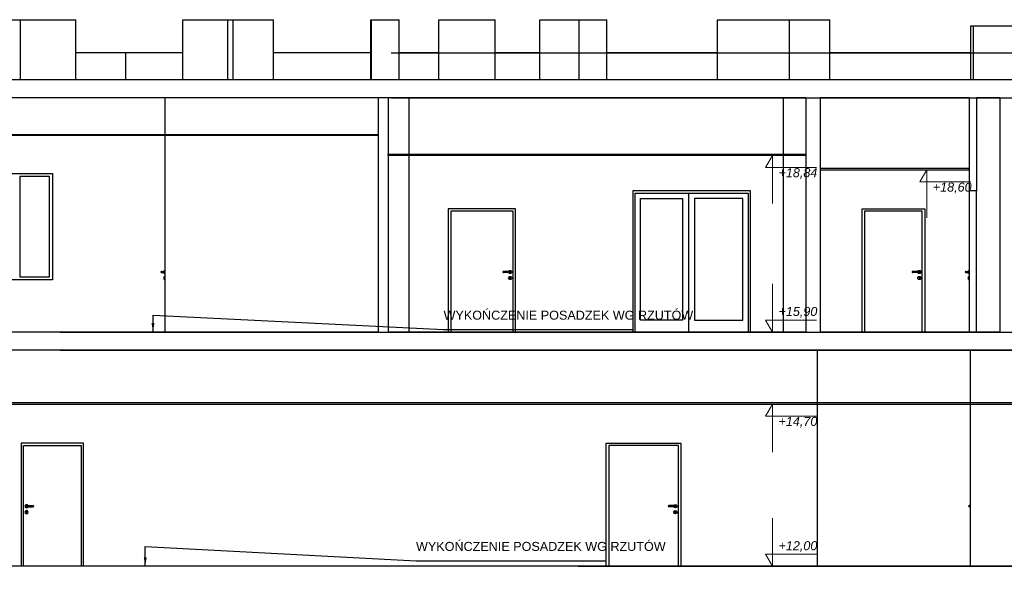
# Model space of a CAD drawing. Header units: millimetres. Extents: x -175445 to -20415, y -559200 to 231527.
# Tile 37 of 256: x -109384 to -92994, y -298371 to -289121. Entities that reach past the tile are written whole.
import ezdxf

# ---------------------------------------------------------------- set-up
doc = ezdxf.new("R2010")
doc.units = ezdxf.units.MM
doc.header["$MEASUREMENT"] = 0
for name, color, linetype in [('Etykieta', 7, 'Continuous'), ('Linia', 7, 'Continuous'), ('Polilinia', 7, 'Continuous'), ('Tekst', 7, 'Continuous'), ('Wymiary', 63, 'Continuous')]:
    doc.layers.add(name, color=color, linetype=linetype)
doc.styles.add('Arial', font='txt')
doc.dimstyles.new('GENERATED_STYLE__1', dxfattribs={"dimtxt": 150, "dimasz": 152, "dimexe": 0.18, "dimexo": 0, "dimgap": 0.09, "dimtad": 1, "dimtih": 1, "dimtoh": 1, "dimlfac": 0.1, "dimzin": 0, "dimdsep": 46, "dimtxsty": 'Arial', "dimblk": 'ARROWHEAD_11', "dimblk1": 'ARROWHEAD_11', "dimblk2": 'ARROWHEAD_11', "dimcen": 0.09, "dimclrd": 114, "dimclre": 114, "dimclrt": 114, "dimazin": 0, "dimtfac": 1, "dimtdec": 4, "dimtmove": 0, "dimatfit": 3, "dimfxl": 1, "dimtolj": 1, "dimtzin": 0, "dimarcsym": 0})
doc.dimstyles.new('GENERATED_STYLE__2', dxfattribs={"dimtxt": 150, "dimasz": 152, "dimexe": 0.18, "dimexo": 0, "dimgap": 0.09, "dimtad": 1, "dimlfac": 0.1, "dimzin": 0, "dimdsep": 46, "dimtxsty": 'Arial', "dimblk": 'ARROWHEAD_11', "dimblk1": 'ARROWHEAD_11', "dimblk2": 'ARROWHEAD_11', "dimcen": 0.09, "dimclrd": 114, "dimclre": 114, "dimclrt": 114, "dimazin": 0, "dimtfac": 1, "dimtdec": 4, "dimtmove": 0, "dimatfit": 3, "dimfxl": 1, "dimtolj": 1, "dimtzin": 0, "dimarcsym": 0})

# ---------------------------------------------------------------- blocks, each defined once
blk = doc.blocks.new('ARROWHEAD_11')
at = {"color": 0, "linetype": 'Continuous', "lineweight": 0}
blk.add_line((0, 0), (-1, 0), dxfattribs=at)
at = {"color": 0, "linetype": 'Continuous', "lineweight": 0, "const_width": 0.25, "flags": 128}
blk.add_lwpolyline([(-0.125, 0, 1), (0.125, 0, 1)], format="xyb", close=True, dxfattribs=at)
blk = doc.blocks.new('*D4119')
at = {"layer": 'Defpoints', "color": 0}
for p in [(-122391, -294621), (-108708, -294621), (-121749, -298221)]:
    blk.add_point(p, dxfattribs=at)
at = {"layer": 'Wymiary', "color": 114, "lineweight": -2}
for p, q in [((-108708, -294621), (-122392, -294621)), ((-122391, -294773), (-122391, -296224)), ((-122391, -298069), (-122391, -296846)), ((-121749, -298221), (-122392, -298221))]:
    blk.add_line(p, q, dxfattribs=at)
at = {"layer": 'Wymiary', "color": 114, "lineweight": -2, "xscale": 152, "yscale": 152, "zscale": 152}
for p, rotation in [((-122391, -294621), 90), ((-122391, -298221), 270)]:
    blk.add_blockref('ARROWHEAD_11', p, dxfattribs=dict(at, rotation=rotation))
at = {"layer": 'Wymiary', "color": 114, "lineweight": 13, "insert": (-122391, -296535), "char_height": 150, "attachment_point": 5, "rotation": 90, "style": 'Arial'}
blk.add_mtext('\\A1;360.00', dxfattribs=at)
blk = doc.blocks.new('*D4120')
at = {"layer": 'Defpoints', "color": 0}
for p in [(-122238, -294321), (-108708, -294321), (-108708, -294621)]:
    blk.add_point(p, dxfattribs=at)
at = {"layer": 'Wymiary', "color": 114, "lineweight": -2}
for p, q in [((-122238, -294169), (-122238, -294017)), ((-108708, -294321), (-122238, -294321)), ((-122238, -294621), (-122238, -294321)), ((-108708, -294621), (-122238, -294621)), ((-122238, -294773), (-122315, -294925))]:
    blk.add_line(p, q, dxfattribs=at)
at = {"layer": 'Wymiary', "color": 114, "lineweight": -2, "xscale": 152, "yscale": 152, "zscale": 152}
for p, rotation in [((-122238, -294321), 270), ((-122238, -294621), 90)]:
    blk.add_blockref('ARROWHEAD_11', p, dxfattribs=dict(at, rotation=rotation))
at = {"layer": 'Wymiary', "color": 114, "lineweight": 13, "insert": (-122315, -295002), "char_height": 150, "attachment_point": 5, "rotation": 90, "style": 'Arial'}
blk.add_mtext('\\A1;30.00', dxfattribs=at)
blk = doc.blocks.new('*D4121')
at = {"layer": 'Defpoints', "color": 0}
for p in [(-122391, -290421), (-103198, -290421), (-108708, -294321)]:
    blk.add_point(p, dxfattribs=at)
at = {"layer": 'Wymiary', "color": 114, "lineweight": -2}
for p, q in [((-103198, -290421), (-122392, -290421)), ((-122391, -290573), (-122391, -292174)), ((-122391, -294169), (-122391, -292796)), ((-108708, -294321), (-122392, -294321))]:
    blk.add_line(p, q, dxfattribs=at)
at = {"layer": 'Wymiary', "color": 114, "lineweight": -2, "xscale": 152, "yscale": 152, "zscale": 152}
for p, rotation in [((-122391, -290421), 90), ((-122391, -294321), 270)]:
    blk.add_blockref('ARROWHEAD_11', p, dxfattribs=dict(at, rotation=rotation))
at = {"layer": 'Wymiary', "color": 114, "lineweight": 13, "insert": (-122391, -292485), "char_height": 150, "attachment_point": 5, "rotation": 90, "style": 'Arial'}
blk.add_mtext('\\A1;390.00', dxfattribs=at)
blk = doc.blocks.new('*D4122')
at = {"layer": 'Defpoints', "color": 0}
for p in [(-122238, -290121), (-103198, -290121), (-103198, -290421)]:
    blk.add_point(p, dxfattribs=at)
at = {"layer": 'Wymiary', "color": 114, "lineweight": -2}
for p, q in [((-122238, -289969), (-122238, -289817)), ((-103198, -290121), (-122238, -290121)), ((-122238, -290421), (-122238, -290121)), ((-103198, -290421), (-122238, -290421)), ((-122238, -290573), (-122315, -290725))]:
    blk.add_line(p, q, dxfattribs=at)
at = {"layer": 'Wymiary', "color": 114, "lineweight": -2, "xscale": 152, "yscale": 152, "zscale": 152}
for p, rotation in [((-122238, -290121), 270), ((-122238, -290421), 90)]:
    blk.add_blockref('ARROWHEAD_11', p, dxfattribs=dict(at, rotation=rotation))
at = {"layer": 'Wymiary', "color": 114, "lineweight": 13, "insert": (-122315, -290802), "char_height": 150, "attachment_point": 5, "rotation": 90, "style": 'Arial'}
blk.add_mtext('\\A1;30.00', dxfattribs=at)
blk = doc.blocks.new('*D4130')
at = {"layer": 'Defpoints', "color": 0}
for p in [(-100086, -298221), (-69436, -298221), (-100086, -298521)]:
    blk.add_point(p, dxfattribs=at)
at = {"layer": 'Wymiary', "color": 114, "lineweight": -2}
for p, q in [((-69436, -298069), (-69436, -297917)), ((-100086, -298221), (-69436, -298221)), ((-69436, -298521), (-69436, -298221)), ((-100086, -298521), (-69436, -298521)), ((-69436, -298673), (-69513, -298825))]:
    blk.add_line(p, q, dxfattribs=at)
at = {"layer": 'Wymiary', "color": 114, "lineweight": -2, "xscale": 152, "yscale": 152, "zscale": 152}
for p, rotation in [((-69436, -298221), 270), ((-69436, -298521), 90)]:
    blk.add_blockref('ARROWHEAD_11', p, dxfattribs=dict(at, rotation=rotation))
at = {"layer": 'Wymiary', "color": 114, "lineweight": 13, "insert": (-69513, -298902), "char_height": 150, "attachment_point": 5, "rotation": 90, "style": 'Arial'}
blk.add_mtext('\\A1;30.00', dxfattribs=at)
blk = doc.blocks.new('*D4131')
at = {"layer": 'Defpoints', "color": 0}
for p in [(-108708, -294621), (-69590, -294621), (-100086, -298221)]:
    blk.add_point(p, dxfattribs=at)
at = {"layer": 'Wymiary', "color": 114, "lineweight": -2}
for p, q in [((-108708, -294621), (-69589, -294621)), ((-69590, -294773), (-69590, -296224)), ((-69590, -298069), (-69590, -296846)), ((-100086, -298221), (-69589, -298221))]:
    blk.add_line(p, q, dxfattribs=at)
at = {"layer": 'Wymiary', "color": 114, "lineweight": -2, "xscale": 152, "yscale": 152, "zscale": 152}
for p, rotation in [((-69590, -294621), 90), ((-69590, -298221), 270)]:
    blk.add_blockref('ARROWHEAD_11', p, dxfattribs=dict(at, rotation=rotation))
at = {"layer": 'Wymiary', "color": 114, "lineweight": 13, "insert": (-69590, -296535), "char_height": 150, "attachment_point": 5, "rotation": 90, "style": 'Arial'}
blk.add_mtext('\\A1;360.00', dxfattribs=at)
blk = doc.blocks.new('*D4132')
at = {"layer": 'Defpoints', "color": 0}
for p in [(-108708, -294321), (-69436, -294321), (-108708, -294621)]:
    blk.add_point(p, dxfattribs=at)
at = {"layer": 'Wymiary', "color": 114, "lineweight": -2}
for p, q in [((-69436, -294169), (-69436, -294017)), ((-108708, -294321), (-69436, -294321)), ((-69436, -294621), (-69436, -294321)), ((-108708, -294621), (-69436, -294621)), ((-69436, -294773), (-69513, -294925))]:
    blk.add_line(p, q, dxfattribs=at)
at = {"layer": 'Wymiary', "color": 114, "lineweight": -2, "xscale": 152, "yscale": 152, "zscale": 152}
for p, rotation in [((-69436, -294321), 270), ((-69436, -294621), 90)]:
    blk.add_blockref('ARROWHEAD_11', p, dxfattribs=dict(at, rotation=rotation))
at = {"layer": 'Wymiary', "color": 114, "lineweight": 13, "insert": (-69513, -295002), "char_height": 150, "attachment_point": 5, "rotation": 90, "style": 'Arial'}
blk.add_mtext('\\A1;30.00', dxfattribs=at)
blk = doc.blocks.new('*D4133')
at = {"layer": 'Defpoints', "color": 0}
for p in [(-103198, -290421), (-69590, -290421), (-108708, -294321)]:
    blk.add_point(p, dxfattribs=at)
at = {"layer": 'Wymiary', "color": 114, "lineweight": -2}
for p, q in [((-103198, -290421), (-69589, -290421)), ((-69590, -290573), (-69590, -292060)), ((-69590, -294169), (-69590, -292682)), ((-108708, -294321), (-69589, -294321))]:
    blk.add_line(p, q, dxfattribs=at)
at = {"layer": 'Wymiary', "color": 114, "lineweight": -2, "xscale": 152, "yscale": 152, "zscale": 152}
for p, rotation in [((-69590, -290421), 90), ((-69590, -294321), 270)]:
    blk.add_blockref('ARROWHEAD_11', p, dxfattribs=dict(at, rotation=rotation))
at = {"layer": 'Wymiary', "color": 114, "lineweight": 13, "insert": (-69590, -292371), "char_height": 150, "attachment_point": 5, "rotation": 90, "style": 'Arial'}
blk.add_mtext('\\A1;390.00', dxfattribs=at)
blk = doc.blocks.new('*D4134')
at = {"layer": 'Defpoints', "color": 0}
for p in [(-103198, -289671), (-69590, -289671), (-103198, -290421)]:
    blk.add_point(p, dxfattribs=at)
at = {"layer": 'Wymiary', "color": 114, "lineweight": -2}
for p, q in [((-69590, -289519), (-69590, -289367)), ((-103198, -289671), (-69589, -289671)), ((-69590, -289671), (-69590, -289794)), ((-103198, -290421), (-69589, -290421)), ((-69590, -290421), (-69590, -290299)), ((-69590, -290573), (-69590, -290725))]:
    blk.add_line(p, q, dxfattribs=at)
at = {"layer": 'Wymiary', "color": 114, "lineweight": -2, "xscale": 152, "yscale": 152, "zscale": 152}
for p, rotation in [((-69590, -289671), 270), ((-69590, -290421), 90)]:
    blk.add_blockref('ARROWHEAD_11', p, dxfattribs=dict(at, rotation=rotation))
at = {"layer": 'Wymiary', "color": 114, "lineweight": 13, "insert": (-69590, -290046), "char_height": 150, "attachment_point": 5, "rotation": 90, "style": 'Arial'}
blk.add_mtext('\\A1;75.00', dxfattribs=at)
blk = doc.blocks.new('*D4143')
at = {"layer": 'Defpoints', "color": 0}
for p in [(-100086, -298221), (-82339, -298221), (-80990, -299421)]:
    blk.add_point(p, dxfattribs=at)
at = {"layer": 'Wymiary', "color": 114, "lineweight": -2}
for p, q in [((-100086, -298221), (-82339, -298221)), ((-82339, -298373), (-82339, -298517)), ((-82339, -299269), (-82339, -299125)), ((-80990, -299421), (-82339, -299421))]:
    blk.add_line(p, q, dxfattribs=at)
at = {"layer": 'Wymiary', "color": 114, "lineweight": -2, "xscale": 152, "yscale": 152, "zscale": 152}
for p, rotation in [((-82339, -298221), 90), ((-82339, -299421), 270)]:
    blk.add_blockref('ARROWHEAD_11', p, dxfattribs=dict(at, rotation=rotation))
at = {"layer": 'Wymiary', "color": 114, "lineweight": 13, "insert": (-82339, -298821), "char_height": 150, "attachment_point": 5, "rotation": 90, "style": 'Arial'}
blk.add_mtext('\\A1;120.00', dxfattribs=at)
blk = doc.blocks.new('*D4144')
at = {"layer": 'Defpoints', "color": 0}
for p in [(-82339, -295521), (-80879, -295521), (-100086, -298221)]:
    blk.add_point(p, dxfattribs=at)
at = {"layer": 'Wymiary', "color": 114, "lineweight": -2}
for p, q in [((-80879, -295521), (-82339, -295521)), ((-82339, -295673), (-82339, -296559)), ((-82339, -298069), (-82339, -297184)), ((-100086, -298221), (-82339, -298221))]:
    blk.add_line(p, q, dxfattribs=at)
at = {"layer": 'Wymiary', "color": 114, "lineweight": -2, "xscale": 152, "yscale": 152, "zscale": 152}
for p, rotation in [((-82339, -295521), 90), ((-82339, -298221), 270)]:
    blk.add_blockref('ARROWHEAD_11', p, dxfattribs=dict(at, rotation=rotation))
at = {"layer": 'Wymiary', "color": 114, "lineweight": 13, "insert": (-82339, -296871), "char_height": 150, "attachment_point": 5, "rotation": 90, "style": 'Arial'}
blk.add_mtext('\\A1;270.00', dxfattribs=at)

msp = doc.modelspace()

# ---------------------------------------------------------------- linework, layer by layer
at = {"layer": 'Linia'}
for p, q in [((-109628.905, -289121.225), (-109368.905, -289121.225)), ((-109368.905, -289121.225), (-108448.905, -289121.225)), ((-109368.905, -290121.225), (-109368.905, -289121.225)), ((-108448.905, -290121.225), (-108448.905, -289121.225)), ((-106668.911, -289121.225), (-105918.911, -289121.225)), ((-106668.911, -290121.225), (-106668.911, -289121.225)), ((-105918.911, -290121.225), (-105918.911, -289121.225)), ((-105918.911, -289121.225), (-105828.919, -289121.225)), ((-105828.919, -289121.225), (-105158.919, -289121.225)), ((-105828.919, -290121.225), (-105828.919, -289121.225)), ((-105158.919, -290121.225), (-105158.919, -289121.225)), ((-103538.919, -289121.225), (-103528.919, -289121.225)), ((-103538.919, -290121.225), (-103538.919, -289121.225)), ((-103528.919, -289121.225), (-103068.919, -289121.225)), ((-103528.919, -290121.225), (-103528.919, -289121.225)), ((-103068.919, -290121.225), (-103068.919, -289121.225)), ((-102408.919, -289121.225), (-101468.919, -289121.225)), ((-102408.919, -290121.225), (-102408.919, -289121.225)), ((-101468.919, -290121.225), (-101468.919, -289121.225)), ((-100728.115, -289121.225), (-100068.919, -289121.225)), ((-100728.115, -290121.225), (-100728.115, -289121.225)), ((-100068.919, -289121.225), (-99608.919, -289121.225)), ((-100068.919, -290121.225), (-100068.919, -289121.225)), ((-99608.919, -290121.225), (-99608.919, -289121.225)), ((-97768.941, -289121.225), (-96568.941, -289121.225)), ((-97768.941, -290121.225), (-97768.941, -289121.225)), ((-96568.941, -290121.225), (-96568.941, -289121.225)), ((-96568.919, -289121.225), (-95898.919, -289121.225)), ((-96568.919, -290121.225), (-96568.919, -289121.225)), ((-95898.919, -290121.225), (-95898.919, -289121.225)), ((-93548.919, -290121.225), (-93548.919, -289221.225)), ((-93548.919, -289221.225), (-93504.26, -289221.225)), ((-93504.26, -290121.225), (-93504.26, -289221.225)), ((-93504.26, -289221.225), (-92034.26, -289221.225)), ((-108131.767, -289671.226), (-108448.905, -289671.226)), ((-107623.503, -289671.226), (-108131.767, -289671.226)), ((-106717.635, -289671.226), (-107623.503, -289671.226)), ((-107623.503, -289671.226), (-107623.503, -290121.225)), ((-107623.481, -289671.226), (-107623.481, -290121.225)), ((-106668.911, -289671.226), (-106717.635, -289671.226)), ((-104462.781, -289671.226), (-105158.919, -289671.226)), ((-103538.919, -289671.226), (-104462.781, -289671.226)), ((-102408.919, -289671.226), (-103068.919, -289671.226)), ((-101094.335, -289671.226), (-101468.919, -289671.226)), ((-100728.115, -289671.226), (-101094.335, -289671.226)), ((-98858.929, -289671.226), (-99608.919, -289671.226)), ((-97768.941, -289671.226), (-98858.929, -289671.226)), ((-95522.871, -289671.226), (-95898.919, -289671.226)), ((-94415.739, -289671.226), (-95522.871, -289671.226)), ((-93548.919, -289671.226), (-94415.739, -289671.226)), ((-87108.94, -290121.225), (-133748.876, -290121.225)), ((-103418.921, -290421.225), (-110818.921, -290421.225)), ((-106968.921, -290421.225), (-106968.921, -294321.225)), ((-103418.921, -290421.225), (-103418.921, -294321.225)), ((-103248.921, -290421.225), (-103248.921, -294321.225)), ((-96298.921, -290421.225), (-103248.921, -290421.225)), ((-102898.921, -294321.225), (-102898.921, -290421.225)), ((-96668.921, -294321.225), (-96668.921, -290421.225)), ((-96298.921, -290421.225), (-96298.921, -294321.225)), ((-96058.921, -290421.225), (-96058.921, -294321.225)), ((-93578.921, -290421.225), (-96058.921, -290421.225)), ((-93578.921, -290421.225), (-93578.921, -291971.225)), ((-93458.921, -290421.225), (-93458.921, -291971.225)), ((-93068.921, -290421.225), (-93458.921, -290421.225)), ((-93068.921, -290421.225), (-93068.921, -294321.225)), ((-110018.921, -291681.225), (-108838.921, -291681.225)), ((-109378.921, -291731.225), (-109378.921, -293401.225)), ((-108888.921, -291731.225), (-109378.921, -291731.225)), ((-108888.921, -293401.225), (-108888.921, -291731.225)), ((-108838.921, -291681.225), (-108838.921, -293451.225)), ((-97218.921, -291971.225), (-99178.921, -291971.225)), ((-99178.921, -291971.225), (-99178.921, -292011.225)), ((-99178.921, -292011.225), (-99178.921, -294321.225)), ((-99138.921, -294321.225), (-99138.921, -292011.225)), ((-99138.921, -292011.225), (-97258.921, -292011.225)), ((-98250.921, -292011.225), (-98250.921, -294321.225)), ((-97258.921, -292011.225), (-97258.921, -294321.225)), ((-97218.921, -292011.225), (-97218.921, -291971.225)), ((-97218.921, -294321.225), (-97218.921, -292011.225)), ((-93458.921, -294321.225), (-93458.921, -291971.225)), ((-99050.921, -294121.225), (-99050.921, -292099.225)), ((-99050.921, -292099.225), (-98350.921, -292099.225)), ((-98350.921, -292099.225), (-98350.921, -294121.225)), ((-98150.921, -292099.225), (-98150.921, -294121.225)), ((-97346.921, -292099.225), (-98150.921, -292099.225)), ((-97346.921, -294121.225), (-97346.921, -292099.225)), ((-102248.921, -292271.225), (-102248.921, -294321.225)), ((-101128.921, -292271.225), (-102248.921, -292271.225)), ((-102208.921, -292311.225), (-102208.921, -294321.225)), ((-101168.921, -292311.225), (-102208.921, -292311.225)), ((-101168.921, -294321.225), (-101168.921, -292311.225)), ((-101128.921, -294321.225), (-101128.921, -292271.225)), ((-95358.921, -292311.225), (-95358.921, -292271.225)), ((-95358.921, -292271.225), (-94318.921, -292271.225)), ((-95358.921, -294321.225), (-95358.921, -292311.225)), ((-94358.921, -292311.225), (-95318.921, -292311.225)), ((-95318.921, -292311.225), (-95318.921, -294321.225)), ((-94358.921, -294321.225), (-94358.921, -292311.225)), ((-94318.921, -292271.225), (-94318.921, -292311.225)), ((-94318.921, -292311.225), (-94318.921, -294321.225)), ((-107030.992, -293314.154), (-107033.921, -293321.225)), ((-107033.921, -293321.225), (-107030.992, -293328.297)), ((-107029.44, -293314.154), (-107032.199, -293321.225)), ((-107032.199, -293321.225), (-107029.44, -293328.297)), ((-107023.921, -293311.225), (-107030.992, -293314.154)), ((-107030.992, -293328.297), (-107023.921, -293331.225)), ((-107024.625, -293314.154), (-107026.737, -293321.225)), ((-107026.737, -293321.225), (-107024.625, -293328.297)), ((-107023.921, -293311.225), (-107022.779, -293311.225)), ((-107023.921, -293331.225), (-107022.779, -293331.225)), ((-107022.779, -293311.225), (-107019.527, -293311.225)), ((-107022.779, -293331.225), (-107019.527, -293331.225)), ((-107019.527, -293311.225), (-107014.661, -293311.225)), ((-107019.527, -293331.225), (-107014.661, -293331.225)), ((-107017.42, -293314.154), (-107018.563, -293321.225)), ((-107018.563, -293321.225), (-107017.42, -293328.297)), ((-107014.661, -293311.225), (-107008.921, -293311.225)), ((-107014.661, -293331.225), (-107008.921, -293331.225)), ((-107008.921, -293311.225), (-106978.921, -293311.225)), ((-107008.921, -293331.225), (-106978.921, -293331.225)), ((-106978.921, -293297.843), (-106978.921, -293294.225)), ((-106978.921, -293307.725), (-106978.921, -293297.843)), ((-106978.921, -293311.225), (-106978.921, -293307.725)), ((-106978.921, -293311.225), (-106978.921, -293314.154)), ((-106978.921, -293314.154), (-106978.921, -293321.225)), ((-106978.921, -293321.225), (-106978.921, -293328.297)), ((-106978.921, -293328.297), (-106978.921, -293331.225)), ((-106978.921, -293334.725), (-106978.921, -293331.225)), ((-106978.921, -293344.608), (-106978.921, -293334.725)), ((-106978.921, -293348.225), (-106978.921, -293344.608)), ((-106978.821, -293294.225), (-106969.021, -293294.225)), ((-106978.821, -293348.225), (-106969.021, -293348.225)), ((-101335.992, -293314.154), (-101338.921, -293321.225)), ((-101338.921, -293321.225), (-101335.992, -293328.297)), ((-101334.44, -293314.154), (-101337.199, -293321.225)), ((-101337.199, -293321.225), (-101334.44, -293328.297)), ((-101328.921, -293311.225), (-101335.992, -293314.154)), ((-101335.992, -293328.297), (-101328.921, -293331.225)), ((-101329.625, -293314.154), (-101331.737, -293321.225)), ((-101331.737, -293321.225), (-101329.625, -293328.297)), ((-101327.779, -293311.225), (-101328.921, -293311.225)), ((-101327.779, -293331.225), (-101328.921, -293331.225)), ((-101324.527, -293311.225), (-101327.779, -293311.225)), ((-101324.527, -293331.225), (-101327.779, -293331.225)), ((-101319.661, -293311.225), (-101324.527, -293311.225)), ((-101319.661, -293331.225), (-101324.527, -293331.225)), ((-101322.42, -293314.154), (-101323.563, -293321.225)), ((-101323.563, -293321.225), (-101322.42, -293328.297)), ((-101313.921, -293311.225), (-101319.661, -293311.225)), ((-101313.921, -293331.225), (-101319.661, -293331.225)), ((-101233.921, -293311.225), (-101313.921, -293311.225)), ((-101233.921, -293331.225), (-101313.921, -293331.225)), ((-101243.241, -293311.225), (-101242.303, -293307.725)), ((-101242.303, -293334.725), (-101243.241, -293331.225)), ((-101242.303, -293307.725), (-101232.421, -293297.843)), ((-101232.421, -293344.608), (-101242.303, -293334.725)), ((-101228.18, -293311.225), (-101233.921, -293311.225)), ((-101228.18, -293331.225), (-101233.921, -293331.225)), ((-101232.421, -293297.843), (-101218.921, -293294.225)), ((-101218.921, -293348.225), (-101232.421, -293344.608)), ((-101223.314, -293311.225), (-101228.18, -293311.225)), ((-101223.314, -293331.225), (-101228.18, -293331.225)), ((-101225.421, -293314.154), (-101224.279, -293321.225)), ((-101224.279, -293321.225), (-101225.421, -293328.297)), ((-101220.062, -293311.225), (-101223.314, -293311.225)), ((-101220.062, -293331.225), (-101223.314, -293331.225)), ((-101218.921, -293311.225), (-101220.062, -293311.225)), ((-101218.921, -293331.225), (-101220.062, -293331.225)), ((-101218.921, -293294.225), (-101205.421, -293297.843)), ((-101218.921, -293311.225), (-101211.85, -293314.154)), ((-101211.85, -293328.297), (-101218.921, -293331.225)), ((-101205.421, -293344.608), (-101218.921, -293348.225)), ((-101218.216, -293314.154), (-101216.104, -293321.225)), ((-101216.104, -293321.225), (-101218.216, -293328.297)), ((-101213.402, -293314.154), (-101210.643, -293321.225)), ((-101210.643, -293321.225), (-101213.402, -293328.297)), ((-101211.85, -293314.154), (-101208.921, -293321.225)), ((-101208.921, -293321.225), (-101211.85, -293328.297)), ((-101205.421, -293297.843), (-101195.538, -293307.725)), ((-101195.538, -293334.725), (-101205.421, -293344.608)), ((-101195.538, -293307.725), (-101191.921, -293321.225)), ((-101191.921, -293321.225), (-101195.538, -293334.725)), ((-94525.992, -293314.154), (-94528.921, -293321.225)), ((-94528.921, -293321.225), (-94525.992, -293328.297)), ((-94524.44, -293314.154), (-94527.199, -293321.225)), ((-94527.199, -293321.225), (-94524.44, -293328.297)), ((-94518.921, -293311.225), (-94525.992, -293314.154)), ((-94525.992, -293328.297), (-94518.921, -293331.225)), ((-94519.625, -293314.154), (-94521.737, -293321.225)), ((-94521.737, -293321.225), (-94519.625, -293328.297)), ((-94517.779, -293311.225), (-94518.921, -293311.225)), ((-94517.779, -293331.225), (-94518.921, -293331.225)), ((-94514.527, -293311.225), (-94517.779, -293311.225)), ((-94514.527, -293331.225), (-94517.779, -293331.225)), ((-94509.661, -293311.225), (-94514.527, -293311.225)), ((-94509.661, -293331.225), (-94514.527, -293331.225)), ((-94512.42, -293314.154), (-94513.563, -293321.225)), ((-94513.563, -293321.225), (-94512.42, -293328.297)), ((-94503.921, -293311.225), (-94509.661, -293311.225)), ((-94503.921, -293331.225), (-94509.661, -293331.225)), ((-94423.921, -293311.225), (-94503.921, -293311.225)), ((-94423.921, -293331.225), (-94503.921, -293331.225)), ((-94433.241, -293311.225), (-94432.303, -293307.725)), ((-94432.303, -293334.725), (-94433.241, -293331.225)), ((-94432.303, -293307.725), (-94422.421, -293297.843)), ((-94422.421, -293344.608), (-94432.303, -293334.725)), ((-94418.18, -293311.225), (-94423.921, -293311.225)), ((-94418.18, -293331.225), (-94423.921, -293331.225)), ((-94422.421, -293297.843), (-94408.921, -293294.225)), ((-94408.921, -293348.225), (-94422.421, -293344.608)), ((-94413.314, -293311.225), (-94418.18, -293311.225)), ((-94413.314, -293331.225), (-94418.18, -293331.225)), ((-94415.421, -293314.154), (-94414.279, -293321.225)), ((-94414.279, -293321.225), (-94415.421, -293328.297)), ((-94410.062, -293311.225), (-94413.314, -293311.225)), ((-94410.062, -293331.225), (-94413.314, -293331.225)), ((-94408.921, -293311.225), (-94410.062, -293311.225)), ((-94408.921, -293331.225), (-94410.062, -293331.225)), ((-94408.921, -293294.225), (-94395.421, -293297.843)), ((-94408.921, -293311.225), (-94401.85, -293314.154)), ((-94401.85, -293328.297), (-94408.921, -293331.225)), ((-94395.421, -293344.608), (-94408.921, -293348.225)), ((-94408.216, -293314.154), (-94406.104, -293321.225)), ((-94406.104, -293321.225), (-94408.216, -293328.297)), ((-94403.402, -293314.154), (-94400.643, -293321.225)), ((-94400.643, -293321.225), (-94403.402, -293328.297)), ((-94401.85, -293314.154), (-94398.921, -293321.225)), ((-94398.921, -293321.225), (-94401.85, -293328.297)), ((-94395.421, -293297.843), (-94385.538, -293307.725)), ((-94385.538, -293334.725), (-94395.421, -293344.608)), ((-94385.538, -293307.725), (-94381.921, -293321.225)), ((-94381.921, -293321.225), (-94385.538, -293334.725)), ((-93640.992, -293314.154), (-93643.921, -293321.225)), ((-93643.921, -293321.225), (-93640.992, -293328.297)), ((-93639.44, -293314.154), (-93642.199, -293321.225)), ((-93642.199, -293321.225), (-93639.44, -293328.297)), ((-93633.921, -293311.225), (-93640.992, -293314.154)), ((-93640.992, -293328.297), (-93633.921, -293331.225)), ((-93634.625, -293314.154), (-93636.737, -293321.225)), ((-93636.737, -293321.225), (-93634.625, -293328.297)), ((-93633.921, -293311.225), (-93632.779, -293311.225)), ((-93633.921, -293331.225), (-93632.779, -293331.225)), ((-93632.779, -293311.225), (-93629.527, -293311.225)), ((-93632.779, -293331.225), (-93629.527, -293331.225)), ((-93629.527, -293311.225), (-93624.661, -293311.225)), ((-93629.527, -293331.225), (-93624.661, -293331.225)), ((-93627.42, -293314.154), (-93628.563, -293321.225)), ((-93628.563, -293321.225), (-93627.42, -293328.297)), ((-93624.661, -293311.225), (-93618.921, -293311.225)), ((-93624.661, -293331.225), (-93618.921, -293331.225)), ((-93618.921, -293311.225), (-93588.921, -293311.225)), ((-93618.921, -293331.225), (-93588.921, -293331.225)), ((-93588.921, -293297.843), (-93588.921, -293294.225)), ((-93588.921, -293307.725), (-93588.921, -293297.843)), ((-93588.921, -293311.225), (-93588.921, -293307.725)), ((-93588.921, -293311.225), (-93588.921, -293314.154)), ((-93588.921, -293314.154), (-93588.921, -293321.225)), ((-93588.921, -293321.225), (-93588.921, -293328.297)), ((-93588.921, -293328.297), (-93588.921, -293331.225)), ((-93588.921, -293334.725), (-93588.921, -293331.225)), ((-93588.921, -293344.608), (-93588.921, -293334.725)), ((-93588.921, -293348.225), (-93588.921, -293344.608)), ((-93588.821, -293294.225), (-93579.021, -293294.225)), ((-93588.821, -293348.225), (-93579.021, -293348.225)), ((-108838.921, -293451.225), (-110018.921, -293451.225)), ((-109378.921, -293401.225), (-108888.921, -293401.225)), ((-106978.921, -293397.843), (-106978.921, -293394.225)), ((-106978.921, -293407.725), (-106978.921, -293397.843)), ((-106978.921, -293421.225), (-106978.921, -293407.725)), ((-106978.921, -293434.725), (-106978.921, -293421.225)), ((-106978.921, -293444.608), (-106978.921, -293434.725)), ((-106978.921, -293448.225), (-106978.921, -293444.608)), ((-106978.821, -293394.225), (-106969.021, -293394.225)), ((-106978.821, -293448.225), (-106969.021, -293448.225)), ((-101245.921, -293421.225), (-101242.303, -293407.725)), ((-101242.303, -293434.725), (-101245.921, -293421.225)), ((-101242.303, -293407.725), (-101232.421, -293397.843)), ((-101232.421, -293444.608), (-101242.303, -293434.725)), ((-101232.421, -293397.843), (-101218.921, -293394.225)), ((-101218.921, -293448.225), (-101232.421, -293444.608)), ((-101226.388, -293411.533), (-101225.641, -293409.586)), ((-101223.921, -293416.825), (-101226.388, -293411.533)), ((-101224.296, -293406.082), (-101225.641, -293409.586)), ((-101224.296, -293406.082), (-101218.921, -293403.8)), ((-101223.921, -293416.825), (-101223.921, -293418.339)), ((-101223.921, -293418.339), (-101223.921, -293421.225)), ((-101223.921, -293421.225), (-101223.921, -293424.112)), ((-101223.921, -293424.112), (-101223.921, -293429.886)), ((-101223.921, -293429.886), (-101223.921, -293433.725)), ((-101223.921, -293433.725), (-101222.456, -293437.261)), ((-101222.456, -293437.261), (-101218.921, -293438.725)), ((-101218.921, -293394.225), (-101205.421, -293397.843)), ((-101218.921, -293403.8), (-101213.545, -293406.082)), ((-101218.921, -293438.725), (-101215.385, -293437.261)), ((-101205.421, -293444.608), (-101218.921, -293448.225)), ((-101215.385, -293437.261), (-101213.921, -293433.725)), ((-101211.453, -293411.533), (-101213.921, -293416.825)), ((-101213.921, -293418.339), (-101213.921, -293416.825)), ((-101213.921, -293418.339), (-101213.921, -293421.225)), ((-101213.921, -293421.225), (-101213.921, -293424.112)), ((-101213.921, -293424.112), (-101213.921, -293429.886)), ((-101213.921, -293429.886), (-101213.921, -293433.725)), ((-101213.545, -293406.082), (-101212.2, -293409.586)), ((-101211.453, -293411.533), (-101212.2, -293409.586)), ((-101205.421, -293397.843), (-101195.538, -293407.725)), ((-101195.538, -293434.725), (-101205.421, -293444.608)), ((-101195.538, -293407.725), (-101191.921, -293421.225)), ((-101191.921, -293421.225), (-101195.538, -293434.725)), ((-94435.921, -293421.225), (-94432.303, -293407.725)), ((-94432.303, -293434.725), (-94435.921, -293421.225)), ((-94432.303, -293407.725), (-94422.421, -293397.843)), ((-94422.421, -293444.608), (-94432.303, -293434.725)), ((-94422.421, -293397.843), (-94408.921, -293394.225)), ((-94408.921, -293448.225), (-94422.421, -293444.608)), ((-94415.641, -293409.586), (-94416.388, -293411.533)), ((-94414.296, -293406.082), (-94415.641, -293409.586)), ((-94408.921, -293403.8), (-94414.296, -293406.082)), ((-94413.921, -293418.339), (-94413.921, -293416.825)), ((-94413.921, -293418.339), (-94413.921, -293421.225)), ((-94413.921, -293421.225), (-94413.921, -293424.112)), ((-94413.921, -293424.112), (-94413.921, -293429.886)), ((-94413.921, -293429.886), (-94413.921, -293433.725)), ((-94412.456, -293437.261), (-94413.921, -293433.725)), ((-94408.921, -293438.725), (-94412.456, -293437.261)), ((-94408.921, -293394.225), (-94395.421, -293397.843)), ((-94403.545, -293406.082), (-94408.921, -293403.8)), ((-94405.385, -293437.261), (-94408.921, -293438.725)), ((-94395.421, -293444.608), (-94408.921, -293448.225)), ((-94403.921, -293433.725), (-94405.385, -293437.261)), ((-94403.921, -293416.825), (-94401.453, -293411.533)), ((-94403.921, -293416.825), (-94403.921, -293418.339)), ((-94403.921, -293418.339), (-94403.921, -293421.225)), ((-94403.921, -293421.225), (-94403.921, -293424.112)), ((-94403.921, -293424.112), (-94403.921, -293429.886)), ((-94403.921, -293429.886), (-94403.921, -293433.725)), ((-94402.2, -293409.586), (-94403.545, -293406.082)), ((-94401.453, -293411.533), (-94402.2, -293409.586)), ((-94395.421, -293397.843), (-94385.538, -293407.725)), ((-94385.538, -293434.725), (-94395.421, -293444.608)), ((-94385.538, -293407.725), (-94381.921, -293421.225)), ((-94381.921, -293421.225), (-94385.538, -293434.725)), ((-93588.921, -293397.843), (-93588.921, -293394.225)), ((-93588.921, -293407.725), (-93588.921, -293397.843)), ((-93588.921, -293421.225), (-93588.921, -293407.725)), ((-93588.921, -293434.725), (-93588.921, -293421.225)), ((-93588.921, -293444.608), (-93588.921, -293434.725)), ((-93588.921, -293448.225), (-93588.921, -293444.608)), ((-93588.821, -293394.225), (-93579.021, -293394.225)), ((-93588.821, -293448.225), (-93579.021, -293448.225)), ((-98350.921, -294121.225), (-99050.921, -294121.225)), ((-98150.921, -294121.225), (-97346.921, -294121.225)), ((-103418.921, -294321.225), (-110818.921, -294321.225)), ((-96298.921, -294321.225), (-103248.921, -294321.225)), ((-93578.921, -294321.225), (-96058.921, -294321.225)), ((-93463.921, -294321.225), (-93578.921, -294321.225)), ((-93068.921, -294321.225), (-93463.921, -294321.225)), ((-84108.877, -294621.225), (-124998.877, -294621.225)), ((-96108.877, -294621.225), (-96108.877, -298221.226)), ((-93558.877, -298221.226), (-93558.877, -294621.225)), ((-109358.877, -296171.225), (-109358.877, -296211.225)), ((-108318.877, -296171.225), (-109358.877, -296171.225)), ((-109358.877, -296211.225), (-109358.877, -298221.226)), ((-109318.877, -298221.226), (-109318.877, -296211.225)), ((-109318.877, -296211.225), (-108358.877, -296211.225)), ((-108358.877, -296211.225), (-108358.877, -298221.226)), ((-108318.877, -296211.225), (-108318.877, -296171.225)), ((-108318.877, -298221.226), (-108318.877, -296211.225)), ((-99618.877, -296211.225), (-99618.877, -296171.225)), ((-99618.877, -296171.225), (-98378.877, -296171.225)), ((-99618.877, -298221.226), (-99618.877, -296211.225)), ((-99578.877, -296211.225), (-99578.877, -298221.226)), ((-98418.877, -296211.225), (-99578.877, -296211.225)), ((-98418.877, -298221.226), (-98418.877, -296211.225)), ((-98378.877, -296171.225), (-98378.877, -296211.225)), ((-98378.877, -296211.225), (-98378.877, -298221.226)), ((-109292.26, -297207.725), (-109295.877, -297221.225)), ((-109295.877, -297221.225), (-109292.26, -297234.725)), ((-109282.377, -297197.843), (-109292.26, -297207.725)), ((-109292.26, -297234.725), (-109282.377, -297244.608)), ((-109282.377, -297297.843), (-109292.26, -297307.725)), ((-109268.877, -297194.225), (-109282.377, -297197.843)), ((-109282.377, -297244.608), (-109268.877, -297248.225)), ((-109268.877, -297294.225), (-109282.377, -297297.843)), ((-109275.948, -297214.154), (-109278.877, -297221.225)), ((-109278.877, -297221.225), (-109275.948, -297228.297)), ((-109274.396, -297214.154), (-109277.155, -297221.225)), ((-109277.155, -297221.225), (-109274.396, -297228.297)), ((-109268.877, -297211.225), (-109275.948, -297214.154)), ((-109275.948, -297228.297), (-109268.877, -297231.225)), ((-109274.252, -297306.082), (-109275.597, -297309.586)), ((-109268.877, -297303.8), (-109274.252, -297306.082)), ((-109269.581, -297214.154), (-109271.693, -297221.225)), ((-109271.693, -297221.225), (-109269.581, -297228.297)), ((-109255.377, -297197.843), (-109268.877, -297194.225)), ((-109268.877, -297211.225), (-109267.735, -297211.225)), ((-109268.877, -297231.225), (-109267.735, -297231.225)), ((-109268.877, -297248.225), (-109255.377, -297244.608)), ((-109255.377, -297297.843), (-109268.877, -297294.225)), ((-109263.502, -297306.082), (-109268.877, -297303.8)), ((-109267.735, -297211.225), (-109264.483, -297211.225)), ((-109267.735, -297231.225), (-109264.483, -297231.225)), ((-109264.483, -297211.225), (-109259.617, -297211.225)), ((-109264.483, -297231.225), (-109259.617, -297231.225)), ((-109262.376, -297214.154), (-109263.519, -297221.225)), ((-109263.519, -297221.225), (-109262.376, -297228.297)), ((-109263.502, -297306.082), (-109262.157, -297309.586)), ((-109259.617, -297211.225), (-109253.877, -297211.225)), ((-109259.617, -297231.225), (-109253.877, -297231.225)), ((-109245.494, -297207.725), (-109255.377, -297197.843)), ((-109255.377, -297244.608), (-109245.494, -297234.725)), ((-109245.494, -297307.725), (-109255.377, -297297.843)), ((-109253.877, -297211.225), (-109173.877, -297211.225)), ((-109253.877, -297231.225), (-109173.877, -297231.225)), ((-109244.556, -297211.225), (-109245.494, -297207.725)), ((-109245.494, -297234.725), (-109244.556, -297231.225)), ((-109173.877, -297211.225), (-109168.137, -297211.225)), ((-109173.877, -297231.225), (-109168.137, -297231.225)), ((-109168.137, -297211.225), (-109163.27, -297211.225)), ((-109168.137, -297231.225), (-109163.27, -297231.225)), ((-109165.378, -297214.154), (-109164.235, -297221.225)), ((-109164.235, -297221.225), (-109165.378, -297228.297)), ((-109163.27, -297211.225), (-109160.019, -297211.225)), ((-109163.27, -297231.225), (-109160.019, -297231.225)), ((-109160.019, -297211.225), (-109158.877, -297211.225)), ((-109160.019, -297231.225), (-109158.877, -297231.225)), ((-109158.877, -297211.225), (-109151.806, -297214.154)), ((-109151.806, -297228.297), (-109158.877, -297231.225)), ((-109158.172, -297214.154), (-109156.061, -297221.225)), ((-109156.061, -297221.225), (-109158.172, -297228.297)), ((-109153.358, -297214.154), (-109150.599, -297221.225)), ((-109150.599, -297221.225), (-109153.358, -297228.297)), ((-109151.806, -297214.154), (-109148.877, -297221.225)), ((-109148.877, -297221.225), (-109151.806, -297228.297)), ((-98585.948, -297214.154), (-98588.877, -297221.225)), ((-98588.877, -297221.225), (-98585.948, -297228.297)), ((-98584.396, -297214.154), (-98587.155, -297221.225)), ((-98587.155, -297221.225), (-98584.396, -297228.297)), ((-98578.877, -297211.225), (-98585.948, -297214.154)), ((-98585.948, -297228.297), (-98578.877, -297231.225)), ((-98579.581, -297214.154), (-98581.693, -297221.225)), ((-98581.693, -297221.225), (-98579.581, -297228.297)), ((-98577.735, -297211.225), (-98578.877, -297211.225)), ((-98577.735, -297231.225), (-98578.877, -297231.225)), ((-98574.483, -297211.225), (-98577.735, -297211.225)), ((-98574.483, -297231.225), (-98577.735, -297231.225)), ((-98569.617, -297211.225), (-98574.483, -297211.225)), ((-98569.617, -297231.225), (-98574.483, -297231.225)), ((-98572.376, -297214.154), (-98573.519, -297221.225)), ((-98573.519, -297221.225), (-98572.376, -297228.297)), ((-98563.877, -297211.225), (-98569.617, -297211.225)), ((-98563.877, -297231.225), (-98569.617, -297231.225)), ((-98483.877, -297211.225), (-98563.877, -297211.225)), ((-98483.877, -297231.225), (-98563.877, -297231.225)), ((-98493.197, -297211.225), (-98492.26, -297207.725)), ((-98492.26, -297234.725), (-98493.197, -297231.225)), ((-98492.26, -297207.725), (-98482.377, -297197.843)), ((-98482.377, -297244.608), (-98492.26, -297234.725)), ((-98492.26, -297307.725), (-98482.377, -297297.843)), ((-98478.137, -297211.225), (-98483.877, -297211.225)), ((-98478.137, -297231.225), (-98483.877, -297231.225)), ((-98482.377, -297197.843), (-98468.877, -297194.225)), ((-98468.877, -297248.225), (-98482.377, -297244.608)), ((-98482.377, -297297.843), (-98468.877, -297294.225)), ((-98473.27, -297211.225), (-98478.137, -297211.225)), ((-98473.27, -297231.225), (-98478.137, -297231.225)), ((-98474.252, -297306.082), (-98475.597, -297309.586)), ((-98475.378, -297214.154), (-98474.235, -297221.225)), ((-98474.235, -297221.225), (-98475.378, -297228.297)), ((-98474.252, -297306.082), (-98468.877, -297303.8)), ((-98470.019, -297211.225), (-98473.27, -297211.225)), ((-98470.019, -297231.225), (-98473.27, -297231.225)), ((-98468.877, -297211.225), (-98470.019, -297211.225)), ((-98468.877, -297231.225), (-98470.019, -297231.225)), ((-98468.877, -297194.225), (-98455.377, -297197.843)), ((-98468.877, -297211.225), (-98461.806, -297214.154)), ((-98461.806, -297228.297), (-98468.877, -297231.225)), ((-98455.377, -297244.608), (-98468.877, -297248.225)), ((-98468.877, -297294.225), (-98455.377, -297297.843)), ((-98468.877, -297303.8), (-98463.502, -297306.082)), ((-98468.172, -297214.154), (-98466.061, -297221.225)), ((-98466.061, -297221.225), (-98468.172, -297228.297)), ((-98463.502, -297306.082), (-98462.157, -297309.586)), ((-98463.358, -297214.154), (-98460.599, -297221.225)), ((-98460.599, -297221.225), (-98463.358, -297228.297)), ((-98461.806, -297214.154), (-98458.877, -297221.225)), ((-98458.877, -297221.225), (-98461.806, -297228.297)), ((-98455.377, -297197.843), (-98445.494, -297207.725)), ((-98445.494, -297234.725), (-98455.377, -297244.608)), ((-98455.377, -297297.843), (-98445.494, -297307.725)), ((-98445.494, -297207.725), (-98441.877, -297221.225)), ((-98441.877, -297221.225), (-98445.494, -297234.725)), ((-93585.948, -297214.154), (-93588.877, -297221.225)), ((-93588.877, -297221.225), (-93585.948, -297228.297)), ((-93584.396, -297214.154), (-93587.155, -297221.225)), ((-93587.155, -297221.225), (-93584.396, -297228.297)), ((-93578.877, -297211.225), (-93585.948, -297214.154)), ((-93585.948, -297228.297), (-93578.877, -297231.225)), ((-93579.581, -297214.154), (-93581.693, -297221.225)), ((-93581.693, -297221.225), (-93579.581, -297228.297)), ((-93577.735, -297211.225), (-93578.877, -297211.225)), ((-93577.735, -297231.225), (-93578.877, -297231.225)), ((-93574.483, -297211.225), (-93577.735, -297211.225)), ((-93574.483, -297231.225), (-93577.735, -297231.225)), ((-93569.617, -297211.225), (-93574.483, -297211.225)), ((-93569.617, -297231.225), (-93574.483, -297231.225)), ((-93572.376, -297214.154), (-93573.519, -297221.225)), ((-93573.519, -297221.225), (-93572.376, -297228.297)), ((-93563.877, -297211.225), (-93569.617, -297211.225)), ((-93563.877, -297231.225), (-93569.617, -297231.225)), ((-93558.877, -297211.225), (-93563.877, -297211.225)), ((-93558.877, -297231.225), (-93563.877, -297231.225)), ((-109292.26, -297307.725), (-109295.877, -297321.225)), ((-109295.877, -297321.225), (-109292.26, -297334.725)), ((-109292.26, -297334.725), (-109282.377, -297344.608)), ((-109282.377, -297344.608), (-109268.877, -297348.225)), ((-109276.345, -297311.533), (-109275.597, -297309.586)), ((-109276.345, -297311.533), (-109273.877, -297316.825)), ((-109273.877, -297318.339), (-109273.877, -297316.825)), ((-109273.877, -297318.339), (-109273.877, -297321.225)), ((-109273.877, -297321.225), (-109273.877, -297324.112)), ((-109273.877, -297324.112), (-109273.877, -297329.886)), ((-109273.877, -297329.886), (-109273.877, -297333.725)), ((-109272.412, -297337.261), (-109273.877, -297333.725)), ((-109268.877, -297338.725), (-109272.412, -297337.261)), ((-109265.341, -297337.261), (-109268.877, -297338.725)), ((-109268.877, -297348.225), (-109255.377, -297344.608)), ((-109263.877, -297333.725), (-109265.341, -297337.261)), ((-109263.877, -297316.825), (-109261.409, -297311.533)), ((-109263.877, -297316.825), (-109263.877, -297318.339)), ((-109263.877, -297318.339), (-109263.877, -297321.225)), ((-109263.877, -297321.225), (-109263.877, -297324.112)), ((-109263.877, -297324.112), (-109263.877, -297329.886)), ((-109263.877, -297329.886), (-109263.877, -297333.725)), ((-109261.409, -297311.533), (-109262.157, -297309.586)), ((-109255.377, -297344.608), (-109245.494, -297334.725)), ((-109241.877, -297321.225), (-109245.494, -297307.725)), ((-109245.494, -297334.725), (-109241.877, -297321.225)), ((-98495.877, -297321.225), (-98492.26, -297307.725)), ((-98492.26, -297334.725), (-98495.877, -297321.225)), ((-98482.377, -297344.608), (-98492.26, -297334.725)), ((-98468.877, -297348.225), (-98482.377, -297344.608)), ((-98476.345, -297311.533), (-98475.597, -297309.586)), ((-98473.877, -297316.825), (-98476.345, -297311.533)), ((-98473.877, -297316.825), (-98473.877, -297318.339)), ((-98473.877, -297318.339), (-98473.877, -297321.225)), ((-98473.877, -297321.225), (-98473.877, -297324.112)), ((-98473.877, -297324.112), (-98473.877, -297329.886)), ((-98473.877, -297329.886), (-98473.877, -297333.725)), ((-98473.877, -297333.725), (-98472.412, -297337.261)), ((-98472.412, -297337.261), (-98468.877, -297338.725)), ((-98468.877, -297338.725), (-98465.341, -297337.261)), ((-98455.377, -297344.608), (-98468.877, -297348.225)), ((-98465.341, -297337.261), (-98463.877, -297333.725)), ((-98461.409, -297311.533), (-98463.877, -297316.825)), ((-98463.877, -297318.339), (-98463.877, -297316.825)), ((-98463.877, -297318.339), (-98463.877, -297321.225)), ((-98463.877, -297321.225), (-98463.877, -297324.112)), ((-98463.877, -297324.112), (-98463.877, -297329.886)), ((-98463.877, -297329.886), (-98463.877, -297333.725)), ((-98461.409, -297311.533), (-98462.157, -297309.586)), ((-98445.494, -297334.725), (-98455.377, -297344.608)), ((-98445.494, -297307.725), (-98441.877, -297321.225)), ((-98441.877, -297321.225), (-98445.494, -297334.725)), ((-84108.877, -298221.226), (-125073.877, -298221.226))]:
    msp.add_line(p, q, dxfattribs=at)
at = {"layer": 'Polilinia', "flags": 128}
for points in [[(-103418.921, -291051.225), (-110818.921, -291051.225), (-110818.921, -291031.225), (-103418.921, -291031.225)], [(-96298.921, -291381.225), (-103248.921, -291381.225), (-103248.921, -291361.225), (-96298.921, -291361.225)], [(-96058.921, -291621.225), (-93578.921, -291621.225), (-93578.921, -291601.225), (-96058.921, -291601.225)], [(-67188.917, -295501.225), (-128678.877, -295501.225), (-128678.877, -295521.225), (-67188.917, -295521.225)]]:
    msp.add_lwpolyline(points, close=True, dxfattribs=at)
for points in [[(-93458.921, -291971.225), (-93463.921, -291971.225), (-93578.921, -291971.225)], [(-93578.921, -291971.225), (-93578.921, -292011.225), (-93578.921, -294321.225)], [(-93463.921, -291971.225), (-93463.921, -292011.225), (-93463.921, -294321.225)]]:
    msp.add_lwpolyline(points, dxfattribs=at)
at = {"layer": 'Wymiary', "color": 114, "lineweight": 13}
for p, q in [((-96852.747, -291381.225), (-97002.747, -291381.225)), ((-96852.747, -291381.225), (-96968.747, -291581.225)), ((-96852.747, -291381.225), (-96702.747, -291381.225)), ((-96852.747, -291381.225), (-96852.747, -292181.225)), ((-96968.747, -291581.225), (-96852.747, -291581.225)), ((-96852.747, -291581.225), (-96119.146, -291581.225)), ((-94284.68, -291621.225), (-94434.68, -291621.225)), ((-94284.68, -291621.225), (-94400.68, -291821.225)), ((-94284.68, -291621.225), (-94134.68, -291621.225)), ((-94284.68, -291621.225), (-94284.68, -292421.225)), ((-94400.68, -291821.225), (-94284.68, -291821.225)), ((-94284.68, -291821.225), (-93551.078, -291821.225)), ((-96852.747, -294321.225), (-96852.747, -293521.225)), ((-96852.747, -294321.225), (-96968.747, -294121.225)), ((-96968.747, -294121.225), (-96852.747, -294121.225)), ((-96852.747, -294121.225), (-96119.146, -294121.225)), ((-96852.747, -294321.225), (-97002.747, -294321.225)), ((-96852.747, -294321.225), (-96702.747, -294321.225)), ((-96852.747, -295521.225), (-97002.747, -295521.225)), ((-96852.747, -295521.225), (-96968.747, -295721.225)), ((-96852.747, -295521.225), (-96702.747, -295521.225)), ((-96852.747, -295521.225), (-96852.747, -296321.225)), ((-96968.747, -295721.225), (-96852.747, -295721.225)), ((-96852.747, -295721.225), (-96119.146, -295721.225)), ((-96852.747, -298221.226), (-96852.747, -297421.226)), ((-96852.747, -298221.226), (-96968.747, -298021.226)), ((-96968.747, -298021.226), (-96852.747, -298021.226)), ((-96852.747, -298021.226), (-96119.146, -298021.226)), ((-96852.747, -298221.226), (-97002.747, -298221.226)), ((-96852.747, -298221.226), (-96702.747, -298221.226))]:
    msp.add_line(p, q, dxfattribs=at)

# ---------------------------------------------------------------- texts
at = {"layer": 'Tekst', "char_height": 150, "width": 4085.49105, "attachment_point": 4, "style": 'Arial'}
for insert in [(-102327.588, -294041.737), (-102786.573, -297891.113)]:
    msp.add_mtext('\\A1;{\\fArial|b0|i0|c238|p38;WYKOŃCZENIE POSADZEK WG RZUTÓW}', dxfattribs=dict(at, insert=insert))
at = {"layer": 'Wymiary', "color": 114, "lineweight": 13, "char_height": 150, "attachment_point": 7, "style": 'Arial'}
for s, insert in [('\\A1;{\\fArial|b0|i1|c238|p38;+18,84}', (-96752.747, -291771.225)), ('\\A1;{\\fArial|b0|i1|c238|p38;+18,60}', (-94184.68, -292011.225)), ('\\A1;{\\fArial|b0|i1|c238|p38;+15,90}', (-96752.747, -294081.225)), ('\\A1;{\\fArial|b0|i1|c238|p38;+14,70}', (-96752.747, -295911.225)), ('\\A1;{\\fArial|b0|i1|c238|p38;+12,00}', (-96752.747, -297981.226))]:
    msp.add_mtext(s, dxfattribs=dict(at, insert=insert))

# ---------------------------------------------------------------- dimensions: what is measured, and where the dimension line sits
at = {"layer": 'Wymiary', "color": 114, "lineweight": 13}
for base, p1, p2, picture, middle in [((-69589.547, -289671.226), (-103198.193, -290421.225), (-103198.193, -289671.226), '*D4134', (-69589.547, -290046.225)), ((-122237.886, -290121.225), (-103198.193, -290421.225), (-103198.193, -290121.225), '*D4122', (-122314.613, -290801.953)), ((-122391.34, -290421.225), (-108707.897, -294321.225), (-103198.193, -290421.225), '*D4121', (-122391.34, -292485.054)), ((-69589.547, -290421.225), (-108707.897, -294321.225), (-103198.193, -290421.225), '*D4133', (-69589.547, -292371.225)), ((-122237.886, -294321.225), (-108707.897, -294621.225), (-108707.897, -294321.225), '*D4120', (-122314.613, -295001.953)), ((-69436.092, -294321.225), (-108707.897, -294621.225), (-108707.897, -294321.225), '*D4132', (-69512.82, -295001.953)), ((-122391.34, -294621.225), (-121748.877, -298221.226), (-108707.897, -294621.225), '*D4119', (-122391.34, -296535.054)), ((-69589.547, -294621.225), (-100085.752, -298221.226), (-108707.897, -294621.225), '*D4131', (-69589.547, -296535.054)), ((-82338.902, -295521.225), (-100085.752, -298221.226), (-80878.877, -295521.225), '*D4144', (-82338.902, -296871.225)), ((-69436.092, -298221.226), (-100085.752, -298521.225), (-100085.752, -298221.226), '*D4130', (-69512.82, -298901.953)), ((-82338.902, -298221.226), (-80990.444, -299421.225), (-100085.752, -298221.226), '*D4143', (-82338.902, -298821.225))]:
    dim = msp.add_linear_dim(base=base, p1=p1, p2=p2, angle=90, dimstyle='GENERATED_STYLE__1', dxfattribs=at)
    dim.commit()
    dim.dimension.update_dxf_attribs({"geometry": picture, "text_midpoint": middle, "dimtype": 160, "text_rotation": 90})

# ---------------------------------------------------------------- leaders
at = {"layer": 'Etykieta', "annotation_type": 0, "has_hookline": 1, "hookline_direction": 0, "text_width": 3162.79}
for points in [[(-107164.266, -294321.225), (-107164.266, -294041.737), (-102327.678, -294280.964)], [(-107293.669, -298221.226), (-107293.669, -297891.113), (-102786.663, -298130.34)]]:
    msp.add_leader(points, dimstyle='GENERATED_STYLE__2', dxfattribs=at)

doc.saveas('drawing.dxf')
